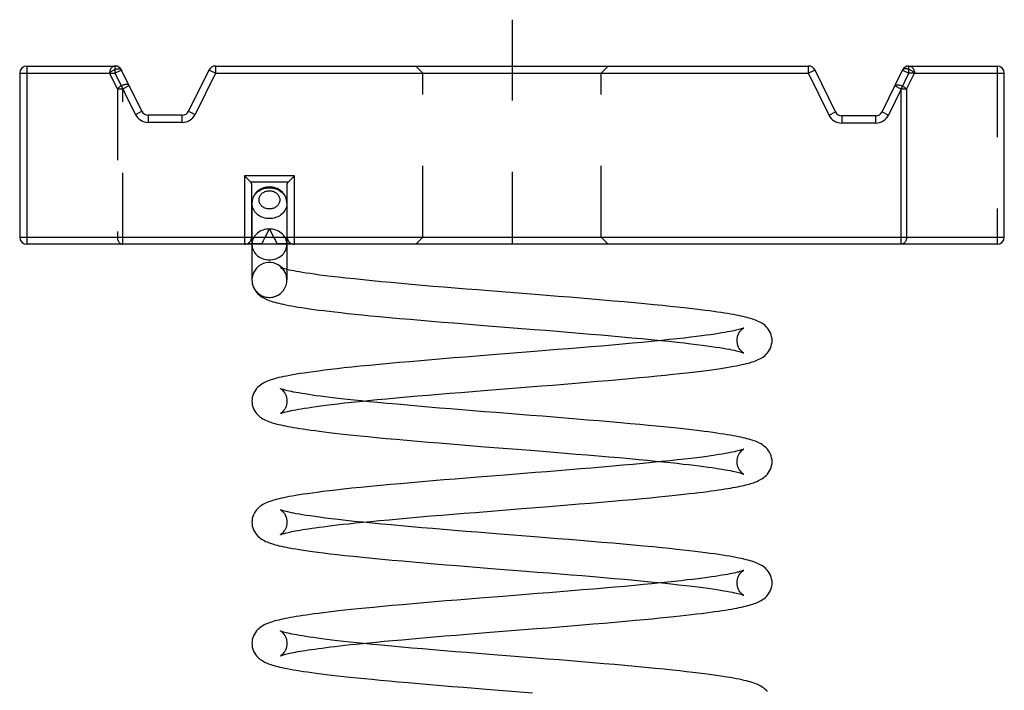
# Model space of a CAD drawing. Header units: inches. Extents: x 0 to 5.5, y 0 to 4.25.
# Tile 2 of 5: x 0.96 to 2.34, y 0.92 to 1.86. Entities that reach past the tile are written whole.
import ezdxf

# ---------------------------------------------------------------- set-up
doc = ezdxf.new("R2010")
doc.units = ezdxf.units.IN
doc.header["$LTSCALE"] = 0.3025
doc.header["$MEASUREMENT"] = 0
doc.linetypes.add('CENTER', pattern=[0.6, 0.375, -0.075, 0.075, -0.075])
doc.linetypes.add('HIDDEN', pattern=[0.2, 0.1, -0.1])
doc.layers.get('0').update_dxf_attribs({"linetype": 'CONTINUOUS'})
doc.layers.add('DEFAULT_2', color=8, linetype='HIDDEN')

msp = doc.modelspace()

# ---------------------------------------------------------------- linework, layer by layer
at = {"color": 2, "linetype": 'CENTER'}
msp.add_line((1.6544, 1.8646), (1.6544, 1.4846), dxfattribs=at)
at = {"color": 7, "linetype": 'CONTINUOUS'}
for p, q in [((0.9744, 1.7996), (0.9744, 1.5496)), ((0.9744, 1.7996), (1.0982, 1.7996)), ((1.0982, 1.7896), (1.0982, 1.7996)), ((1.1071, 1.794), (1.0982, 1.7896)), ((1.1356, 1.7362), (1.1071, 1.794)), ((1.2296, 1.794), (1.2011, 1.7362)), ((1.2386, 1.7896), (1.2296, 1.794)), ((1.2386, 1.7996), (1.2386, 1.7896)), ((1.2386, 1.7996), (2.0701, 1.7996)), ((2.0701, 1.7896), (2.0701, 1.7996)), ((2.2106, 1.7996), (2.3344, 1.7996)), ((0.9644, 1.7896), (0.9644, 1.5596)), ((0.9644, 1.7896), (1.0982, 1.7896)), ((1.1267, 1.7318), (1.0982, 1.7896)), ((1.2386, 1.7896), (1.2101, 1.7318)), ((1.2386, 1.7896), (2.0701, 1.7896)), ((2.0791, 1.794), (2.0701, 1.7896)), ((2.0987, 1.7309), (2.0701, 1.7896)), ((2.1076, 1.7353), (2.0791, 1.794)), ((2.1731, 1.7353), (2.2016, 1.794)), ((2.2074, 1.7672), (2.2185, 1.7896)), ((2.2185, 1.7896), (2.3444, 1.7896)), ((2.3444, 1.5596), (2.3444, 1.7896)), ((2.1998, 1.7672), (2.1821, 1.7309)), ((2.1998, 1.7672), (2.1908, 1.7716)), ((2.1998, 1.5496), (2.1998, 1.7672)), ((2.2074, 1.7672), (2.1998, 1.7672)), ((2.2074, 1.7672), (2.2074, 1.5596)), ((1.1267, 1.7318), (1.1356, 1.7362)), ((1.1446, 1.7306), (1.1446, 1.7206)), ((1.1922, 1.7306), (1.1446, 1.7306)), ((1.1922, 1.7206), (1.1922, 1.7306)), ((1.2011, 1.7362), (1.2101, 1.7318)), ((2.0987, 1.7309), (2.1076, 1.7353)), ((2.1166, 1.7296), (2.1166, 1.7196)), ((2.1641, 1.7296), (2.1166, 1.7296)), ((2.1641, 1.7196), (2.1641, 1.7296)), ((2.1731, 1.7353), (2.1821, 1.7309)), ((1.1922, 1.7206), (1.1446, 1.7206)), ((2.1641, 1.7196), (2.1166, 1.7196)), ((0.9644, 1.5596), (2.3444, 1.5596)), ((2.3344, 1.5496), (0.9744, 1.5496)), ((1.2899, 1.5496), (1.2899, 1.4996)), ((1.2899, 1.5496), (1.2899, 1.5494)), ((1.3389, 1.5496), (1.3389, 1.5143)), ((1.3389, 1.5494), (1.3389, 1.5496)), ((1.6859, 1.3992), (1.6211, 1.394)), ((1.6148, 1.3445), (1.6955, 1.3509)), ((1.6194, 1.1749), (1.6681, 1.1788)), ((1.6681, 1.1788), (1.7005, 1.1814)), ((1.6238, 1.0053), (1.6887, 1.0105))]:
    msp.add_line(p, q, dxfattribs=at)
at = {"color": 8, "linetype": 'HIDDEN'}
for p, q in [((1.5294, 1.5596), (1.5294, 1.7896)), ((1.7794, 1.5596), (1.7794, 1.7896))]:
    msp.add_line(p, q, dxfattribs=at)
at = {"color": 7, "linetype": 'CONTINUOUS'}
for points in [[(2.2185, 1.7896), (2.2179, 1.7903), (2.2172, 1.7909), (2.2165, 1.7916), (2.2157, 1.7922), (2.2149, 1.7928), (2.214, 1.7933), (2.213, 1.7938), (2.2121, 1.7943), (2.2111, 1.7947), (2.2101, 1.795), (2.2091, 1.7953), (2.2082, 1.7955), (2.2072, 1.7957), (2.2063, 1.7958), (2.2055, 1.7958), (2.2047, 1.7957), (2.204, 1.7956), (2.2033, 1.7954), (2.2028, 1.7951), (2.2023, 1.7948), (2.2019, 1.7944), (2.2016, 1.794)], [(2.2106, 1.7996), (2.2115, 1.7996), (2.2123, 1.7994), (2.2131, 1.7991), (2.2138, 1.7988), (2.2146, 1.7983), (2.2152, 1.7977), (2.2159, 1.7971), (2.2165, 1.7963), (2.217, 1.7955), (2.2174, 1.7946), (2.2178, 1.7937), (2.2181, 1.7927), (2.2183, 1.7917), (2.2184, 1.7907), (2.2185, 1.7896)], [(2.1908, 1.7716), (2.1911, 1.772), (2.1914, 1.7724), (2.1919, 1.7727), (2.1925, 1.773), (2.1932, 1.7731), (2.1939, 1.7732), (2.1948, 1.7732), (2.1956, 1.7732), (2.1966, 1.7731), (2.1976, 1.7729), (2.1986, 1.7726), (2.1996, 1.7723), (2.2006, 1.7719), (2.2016, 1.7714), (2.2026, 1.7709), (2.2035, 1.7704), (2.2045, 1.7698), (2.2053, 1.7692), (2.2061, 1.7686), (2.2068, 1.7679), (2.2074, 1.7672)], [(2.2074, 1.5596), (2.2074, 1.5586), (2.2072, 1.5575), (2.207, 1.5565), (2.2067, 1.5556), (2.2064, 1.5546), (2.2059, 1.5537), (2.2054, 1.5529), (2.2049, 1.5522), (2.2043, 1.5515), (2.2036, 1.551), (2.2029, 1.5505), (2.2021, 1.5501), (2.2014, 1.5498), (2.2006, 1.5497), (2.1998, 1.5496)], [(1.6222, 1.4842), (1.6061, 1.4855), (1.5902, 1.4868), (1.5744, 1.4881), (1.5589, 1.4893), (1.5435, 1.4906), (1.5284, 1.4919), (1.5136, 1.4932), (1.4992, 1.4945), (1.4851, 1.4958), (1.4715, 1.497), (1.4583, 1.4983), (1.4456, 1.4996), (1.4332, 1.5009), (1.4215, 1.5021), (1.4108, 1.5033), (1.4012, 1.5045), (1.3925, 1.5055), (1.3848, 1.5065), (1.3778, 1.5075), (1.3716, 1.5084), (1.3659, 1.5092), (1.3609, 1.5101), (1.3563, 1.5108), (1.3522, 1.5116), (1.3485, 1.5123), (1.3452, 1.5129), (1.3423, 1.5135), (1.3397, 1.5141), (1.3375, 1.5147), (1.3355, 1.5152), (1.3339, 1.5157), (1.3325, 1.5161), (1.3314, 1.5165), (1.3306, 1.5168), (1.3301, 1.517), (1.3298, 1.5171), (1.3297, 1.5171)], [(1.2899, 1.4996), (1.29, 1.4971), (1.2904, 1.4943), (1.2911, 1.4916), (1.2921, 1.489), (1.2933, 1.4865), (1.2947, 1.4843), (1.2963, 1.4822), (1.298, 1.4803), (1.2998, 1.4787), (1.3016, 1.4772), (1.3033, 1.476), (1.3052, 1.4749), (1.307, 1.4738), (1.3089, 1.4729), (1.3108, 1.4721), (1.3128, 1.4713), (1.3149, 1.4705), (1.3171, 1.4697), (1.3194, 1.469), (1.3219, 1.4683), (1.3246, 1.4675), (1.3275, 1.4668), (1.3307, 1.4661), (1.334, 1.4654), (1.3376, 1.4646), (1.3414, 1.4639), (1.3456, 1.4631), (1.35, 1.4623), (1.3547, 1.4616), (1.3598, 1.4608), (1.3651, 1.46), (1.3708, 1.4591), (1.3769, 1.4583), (1.3835, 1.4574), (1.3905, 1.4566), (1.398, 1.4556), (1.4061, 1.4547), (1.4148, 1.4537), (1.424, 1.4527), (1.4339, 1.4517), (1.4445, 1.4506), (1.456, 1.4494), (1.4685, 1.4482), (1.4823, 1.447), (1.4967, 1.4457), (1.5115, 1.4444), (1.5264, 1.4431), (1.5416, 1.4418), (1.5571, 1.4405), (1.5729, 1.4392), (1.5888, 1.4379), (1.6048, 1.4366), (1.6209, 1.4353)], [(2.0189, 1.4146), (2.0188, 1.4172), (2.0183, 1.42), (2.0176, 1.4227), (2.0167, 1.4253), (2.0154, 1.4278), (2.014, 1.4301), (2.0124, 1.4321), (2.0107, 1.434), (2.009, 1.4356), (2.0072, 1.4371), (2.0053, 1.4384), (2.0035, 1.4395), (2.0016, 1.4405), (1.9996, 1.4415), (1.9976, 1.4424), (1.9956, 1.4432), (1.9935, 1.4439), (1.9913, 1.4447), (1.989, 1.4454), (1.9865, 1.4461), (1.9839, 1.4468), (1.9812, 1.4475), (1.9783, 1.4481), (1.9752, 1.4488), (1.9719, 1.4495), (1.9684, 1.4502), (1.9647, 1.4509), (1.9608, 1.4516), (1.9566, 1.4523), (1.9521, 1.453), (1.9474, 1.4538), (1.9423, 1.4545), (1.9369, 1.4553), (1.9311, 1.4561), (1.925, 1.4569), (1.9184, 1.4577), (1.9112, 1.4586), (1.9035, 1.4595), (1.8951, 1.4604), (1.886, 1.4614), (1.8761, 1.4625), (1.8652, 1.4636), (1.8533, 1.4648), (1.8401, 1.466), (1.826, 1.4673), (1.8114, 1.4687), (1.7966, 1.47), (1.7816, 1.4713), (1.7663, 1.4726), (1.7508, 1.4739), (1.7351, 1.4752), (1.7192, 1.4765), (1.7031, 1.4777), (1.687, 1.479), (1.6222, 1.4842)], [(1.6209, 1.4353), (1.6855, 1.4302), (1.7016, 1.4289), (1.7175, 1.4276), (1.7333, 1.4263), (1.7488, 1.425), (1.7642, 1.4237), (1.7793, 1.4225), (1.794, 1.4212), (1.8085, 1.4199), (1.8225, 1.4186), (1.8361, 1.4174), (1.8494, 1.4161), (1.8623, 1.4148), (1.8745, 1.4135), (1.8857, 1.4123), (1.8958, 1.4112), (1.9049, 1.4101), (1.9132, 1.4091), (1.9208, 1.4082), (1.9278, 1.4072), (1.9342, 1.4063), (1.9401, 1.4054), (1.9455, 1.4046), (1.9505, 1.4038), (1.955, 1.403), (1.959, 1.4023), (1.9626, 1.4015), (1.9658, 1.4009), (1.9686, 1.4002), (1.971, 1.3997), (1.973, 1.3991), (1.9748, 1.3986), (1.9762, 1.3982), (1.9773, 1.3978), (1.9781, 1.3975), (1.9787, 1.3973), (1.979, 1.3972), (1.979, 1.3972)], [(1.8637, 1.4146), (1.8501, 1.4133), (1.8368, 1.412), (1.8231, 1.4107), (1.8091, 1.4095), (1.7946, 1.4082), (1.7798, 1.4069), (1.7647, 1.4056), (1.7494, 1.4043), (1.7338, 1.403), (1.718, 1.4018), (1.702, 1.4005), (1.6859, 1.3992)], [(1.6955, 1.3509), (1.7116, 1.3522), (1.7275, 1.3535), (1.7432, 1.3548), (1.7588, 1.3561), (1.7742, 1.3574), (1.7896, 1.3587), (1.8046, 1.36), (1.8191, 1.3613), (1.833, 1.3626), (1.8459, 1.3638), (1.8579, 1.365), (1.8691, 1.3661), (1.8796, 1.3672), (1.8895, 1.3682), (1.8988, 1.3693), (1.9075, 1.3703), (1.9157, 1.3713), (1.9234, 1.3722), (1.9306, 1.3732), (1.9373, 1.3741), (1.9436, 1.375), (1.9495, 1.3759), (1.9549, 1.3767), (1.96, 1.3776), (1.9646, 1.3784), (1.9689, 1.3792), (1.9729, 1.38), (1.9766, 1.3808), (1.9799, 1.3815), (1.983, 1.3823), (1.9859, 1.383), (1.9885, 1.3838), (1.991, 1.3845), (1.9933, 1.3853), (1.9955, 1.3861), (1.9976, 1.3869), (1.9996, 1.3878), (2.0016, 1.3888), (2.0035, 1.3898), (2.0054, 1.391), (2.0072, 1.3923), (2.009, 1.3937), (2.0108, 1.3953), (2.0124, 1.3972), (2.014, 1.3993), (2.0155, 1.4016), (2.0167, 1.404), (2.0176, 1.4066), (2.0183, 1.4093), (2.0188, 1.4121), (2.0189, 1.4146)], [(1.6211, 1.394), (1.605, 1.3927), (1.5889, 1.3914), (1.573, 1.3901), (1.5573, 1.3888), (1.5418, 1.3875), (1.5265, 1.3862), (1.5114, 1.3849), (1.4967, 1.3836), (1.4824, 1.3823), (1.4683, 1.381), (1.4546, 1.3797), (1.4417, 1.3784), (1.4299, 1.3772), (1.4191, 1.3761), (1.4092, 1.375), (1.4, 1.3739), (1.3914, 1.3729), (1.3834, 1.3718), (1.3761, 1.3709), (1.3693, 1.3699), (1.3631, 1.369), (1.3574, 1.3682), (1.3521, 1.3673), (1.3472, 1.3665), (1.3426, 1.3656), (1.3384, 1.3648), (1.3345, 1.364), (1.3308, 1.3632), (1.3275, 1.3625), (1.3243, 1.3617), (1.3214, 1.3609), (1.3187, 1.3601), (1.3162, 1.3593), (1.3139, 1.3584), (1.3116, 1.3576), (1.3095, 1.3567), (1.3075, 1.3557), (1.3055, 1.3546), (1.3036, 1.3534), (1.3017, 1.3521), (1.2998, 1.3507), (1.2981, 1.349), (1.2964, 1.3472), (1.2948, 1.3451), (1.2933, 1.3428), (1.2921, 1.3403), (1.2911, 1.3377), (1.2904, 1.335), (1.29, 1.3322), (1.2899, 1.3297)], [(1.632, 1.3135), (1.6158, 1.3148), (1.5998, 1.316), (1.5839, 1.3173), (1.5681, 1.3186), (1.5526, 1.3199), (1.5374, 1.3212), (1.5224, 1.3225), (1.5078, 1.3238), (1.4933, 1.3251), (1.4793, 1.3263), (1.4661, 1.3276), (1.4541, 1.3288), (1.4432, 1.3299), (1.4331, 1.3309), (1.4238, 1.3319), (1.4151, 1.3329), (1.4071, 1.3338), (1.3995, 1.3347), (1.3925, 1.3356), (1.386, 1.3364), (1.3799, 1.3372), (1.3743, 1.338), (1.369, 1.3388), (1.3642, 1.3396), (1.3597, 1.3403), (1.3556, 1.341), (1.3518, 1.3417), (1.3483, 1.3423), (1.3452, 1.343), (1.3423, 1.3436), (1.3398, 1.3442), (1.3375, 1.3447), (1.3356, 1.3452), (1.3339, 1.3457), (1.3326, 1.3461), (1.3315, 1.3465), (1.3306, 1.3468), (1.3301, 1.347), (1.3298, 1.3471), (1.3297, 1.3472)], [(1.4451, 1.3297), (1.4527, 1.3304), (1.4653, 1.3317), (1.4787, 1.3329), (1.4927, 1.3342), (1.5071, 1.3355), (1.5218, 1.3368), (1.5367, 1.3381), (1.5519, 1.3394), (1.5673, 1.3406), (1.5829, 1.3419), (1.5988, 1.3432), (1.6148, 1.3445)], [(1.2899, 1.3297), (1.29, 1.3271), (1.2904, 1.3243), (1.2911, 1.3216), (1.2921, 1.319), (1.2933, 1.3166), (1.2948, 1.3143), (1.2963, 1.3122), (1.298, 1.3103), (1.2998, 1.3087), (1.3016, 1.3073), (1.3034, 1.306), (1.3053, 1.3048), (1.3072, 1.3038), (1.3091, 1.3028), (1.3111, 1.302), (1.3131, 1.3012), (1.3152, 1.3004), (1.3175, 1.2997), (1.3198, 1.2989), (1.3222, 1.2982), (1.3248, 1.2975), (1.3276, 1.2969), (1.3305, 1.2962), (1.3336, 1.2955), (1.3368, 1.2948), (1.3404, 1.2941), (1.3441, 1.2934), (1.3481, 1.2927), (1.3524, 1.292), (1.3569, 1.2913), (1.3618, 1.2905), (1.3669, 1.2897), (1.3724, 1.289), (1.3783, 1.2882), (1.3845, 1.2874), (1.3911, 1.2865), (1.3981, 1.2857), (1.4056, 1.2848), (1.4137, 1.2839), (1.4223, 1.2829), (1.4316, 1.282), (1.4416, 1.2809), (1.4524, 1.2798), (1.4644, 1.2787), (1.4778, 1.2774), (1.4921, 1.2761), (1.5069, 1.2748), (1.5218, 1.2735), (1.537, 1.2722), (1.5524, 1.2709), (1.5681, 1.2696), (1.584, 1.2683), (1.6, 1.267), (1.6161, 1.2657), (1.6809, 1.2606)], [(2.0189, 1.2447), (2.0188, 1.2473), (2.0183, 1.2501), (2.0176, 1.2528), (2.0167, 1.2554), (2.0154, 1.2578), (2.014, 1.2601), (2.0124, 1.2622), (2.0107, 1.2641), (2.0089, 1.2657), (2.0071, 1.2671), (2.0053, 1.2684), (2.0034, 1.2696), (2.0015, 1.2706), (1.9996, 1.2716), (1.9976, 1.2724), (1.9956, 1.2732), (1.9934, 1.274), (1.9912, 1.2747), (1.9889, 1.2755), (1.9864, 1.2762), (1.9838, 1.2768), (1.9811, 1.2775), (1.9782, 1.2782), (1.975, 1.2789), (1.9717, 1.2796), (1.9682, 1.2803), (1.9644, 1.281), (1.9604, 1.2817), (1.9561, 1.2824), (1.9516, 1.2832), (1.9467, 1.2839), (1.9415, 1.2847), (1.936, 1.2855), (1.93, 1.2863), (1.9238, 1.2871), (1.9171, 1.2879), (1.9099, 1.2888), (1.9023, 1.2897), (1.8943, 1.2906), (1.8857, 1.2915), (1.8766, 1.2925), (1.8669, 1.2935), (1.8566, 1.2945), (1.8455, 1.2956), (1.8336, 1.2967), (1.8206, 1.2979), (1.8065, 1.2992), (1.7915, 1.3005), (1.776, 1.3018), (1.7604, 1.3031), (1.7447, 1.3044), (1.7289, 1.3057), (1.713, 1.307), (1.6969, 1.3083), (1.6807, 1.3096), (1.632, 1.3135)], [(1.6809, 1.2606), (1.697, 1.2593), (1.713, 1.258), (1.7288, 1.2567), (1.7444, 1.2554), (1.7598, 1.2541), (1.7752, 1.2528), (1.7903, 1.2515), (1.8049, 1.2503), (1.8189, 1.249), (1.832, 1.2478), (1.8443, 1.2466), (1.8557, 1.2455), (1.8664, 1.2444), (1.8764, 1.2434), (1.8857, 1.2424), (1.8943, 1.2414), (1.9023, 1.2405), (1.9098, 1.2396), (1.9167, 1.2387), (1.9232, 1.2379), (1.9292, 1.2371), (1.9347, 1.2363), (1.9399, 1.2355), (1.9447, 1.2348), (1.9491, 1.2341), (1.9532, 1.2334), (1.9569, 1.2327), (1.9602, 1.2321), (1.9632, 1.2315), (1.966, 1.2309), (1.9684, 1.2303), (1.9705, 1.2298), (1.9724, 1.2293), (1.974, 1.2289), (1.9754, 1.2285), (1.9766, 1.2281), (1.9775, 1.2278), (1.9783, 1.2275), (1.9788, 1.2273), (1.979, 1.2272), (1.979, 1.2272)], [(1.8637, 1.2447), (1.851, 1.2434), (1.8377, 1.2421), (1.8239, 1.2409), (1.8099, 1.2396), (1.7956, 1.2383), (1.7808, 1.237), (1.7658, 1.2357), (1.7505, 1.2345), (1.7349, 1.2332), (1.7192, 1.2319), (1.7033, 1.2306), (1.6872, 1.2293)], [(1.7005, 1.1814), (1.7167, 1.1827), (1.7326, 1.184), (1.7485, 1.1853), (1.7641, 1.1866), (1.7794, 1.1879), (1.7946, 1.1892), (1.8096, 1.1905), (1.8239, 1.1918), (1.8369, 1.193), (1.8487, 1.1941), (1.8596, 1.1952), (1.8696, 1.1962), (1.8789, 1.1972), (1.8875, 1.1981), (1.8955, 1.1989), (1.9028, 1.1998), (1.9098, 1.2006), (1.9163, 1.2014), (1.9224, 1.2021), (1.9282, 1.2029), (1.9337, 1.2036), (1.9388, 1.2043), (1.9437, 1.205), (1.9482, 1.2057), (1.9526, 1.2064), (1.9567, 1.2071), (1.9605, 1.2077), (1.9641, 1.2083), (1.9675, 1.209), (1.9708, 1.2096), (1.9738, 1.2102), (1.9766, 1.2108), (1.9793, 1.2114), (1.9819, 1.212), (1.9843, 1.2127), (1.9866, 1.2133), (1.9888, 1.2139), (1.9908, 1.2145), (1.9928, 1.2152), (1.9947, 1.2158), (1.9966, 1.2166), (1.9984, 1.2173), (2.0001, 1.2181), (2.0019, 1.219), (2.0036, 1.2199), (2.0054, 1.221), (2.0072, 1.2223), (2.0089, 1.2237), (2.0107, 1.2253), (2.0124, 1.2272), (2.014, 1.2293), (2.0154, 1.2316), (2.0167, 1.234), (2.0176, 1.2366), (2.0183, 1.2393), (2.0188, 1.2421), (2.0189, 1.2447)], [(1.6872, 1.2293), (1.6387, 1.2255), (1.6065, 1.2229)], [(1.6065, 1.2229), (1.5904, 1.2216), (1.5746, 1.2203), (1.5588, 1.219), (1.5433, 1.2177), (1.528, 1.2164), (1.513, 1.2151), (1.4983, 1.2138), (1.4839, 1.2125), (1.4699, 1.2112), (1.4561, 1.2099), (1.4427, 1.2086), (1.4301, 1.2073), (1.4183, 1.206), (1.4077, 1.2048), (1.3981, 1.2037), (1.3893, 1.2026), (1.3814, 1.2016), (1.3742, 1.2007), (1.3677, 1.1997), (1.3617, 1.1989), (1.3562, 1.198), (1.3512, 1.1972), (1.3465, 1.1964), (1.3422, 1.1956), (1.3383, 1.1949), (1.3346, 1.1941), (1.3313, 1.1934), (1.3281, 1.1927), (1.3252, 1.1919), (1.3225, 1.1912), (1.32, 1.1905), (1.3176, 1.1898), (1.3153, 1.189), (1.3132, 1.1882), (1.3111, 1.1874), (1.3091, 1.1865), (1.3072, 1.1856), (1.3053, 1.1845), (1.3034, 1.1834), (1.3016, 1.1821), (1.2998, 1.1807), (1.298, 1.179), (1.2963, 1.1772), (1.2947, 1.1751), (1.2933, 1.1728), (1.2921, 1.1703), (1.2911, 1.1678), (1.2904, 1.1651), (1.29, 1.1623), (1.2899, 1.1597)], [(1.6377, 1.1431), (1.6216, 1.1443), (1.6056, 1.1456), (1.5897, 1.1469), (1.574, 1.1482), (1.5584, 1.1495), (1.5431, 1.1508), (1.5281, 1.152), (1.5134, 1.1533), (1.499, 1.1546), (1.485, 1.1559), (1.4714, 1.1571), (1.4583, 1.1584), (1.4456, 1.1597), (1.4333, 1.1609), (1.4216, 1.1622), (1.4109, 1.1634), (1.4012, 1.1645), (1.3926, 1.1656), (1.3848, 1.1666), (1.3779, 1.1676), (1.3716, 1.1685), (1.3659, 1.1693), (1.3608, 1.1701), (1.3562, 1.1709), (1.3521, 1.1717), (1.3485, 1.1724), (1.3452, 1.173), (1.3422, 1.1737), (1.3396, 1.1742), (1.3374, 1.1748), (1.3355, 1.1753), (1.3338, 1.1758), (1.3325, 1.1762), (1.3314, 1.1766), (1.3306, 1.1769), (1.33, 1.1771), (1.3297, 1.1772), (1.3297, 1.1772)], [(1.4451, 1.1597), (1.4564, 1.1609), (1.4687, 1.162), (1.4821, 1.1633), (1.4963, 1.1646), (1.5108, 1.1659), (1.5255, 1.1672), (1.5405, 1.1685), (1.5559, 1.1697), (1.5715, 1.171), (1.5873, 1.1723), (1.6033, 1.1736), (1.6194, 1.1749)], [(1.2899, 1.1597), (1.29, 1.1572), (1.2904, 1.1544), (1.2911, 1.1517), (1.2921, 1.1491), (1.2933, 1.1467), (1.2947, 1.1444), (1.2963, 1.1423), (1.298, 1.1404), (1.2998, 1.1388), (1.3016, 1.1373), (1.3034, 1.1361), (1.3052, 1.1349), (1.3071, 1.1339), (1.3091, 1.1329), (1.3111, 1.132), (1.3131, 1.1312), (1.3153, 1.1304), (1.3175, 1.1297), (1.3199, 1.1289), (1.3225, 1.1282), (1.3252, 1.1275), (1.3281, 1.1268), (1.3313, 1.126), (1.3347, 1.1253), (1.3384, 1.1246), (1.3423, 1.1238), (1.3467, 1.123), (1.3514, 1.1222), (1.3565, 1.1214), (1.3621, 1.1205), (1.3682, 1.1196), (1.3749, 1.1187), (1.3823, 1.1177), (1.3904, 1.1167), (1.3994, 1.1156), (1.4093, 1.1144), (1.4202, 1.1132), (1.4322, 1.1119), (1.4451, 1.1106), (1.4585, 1.1093), (1.4723, 1.108), (1.4864, 1.1067), (1.5008, 1.1054), (1.5156, 1.1041), (1.5306, 1.1028), (1.5459, 1.1015), (1.5615, 1.1002), (1.5772, 1.0989), (1.5931, 1.0976), (1.6091, 1.0963), (1.6252, 1.095), (1.6737, 1.0912)], [(2.0189, 1.0747), (2.0188, 1.0773), (2.0183, 1.0801), (2.0176, 1.0828), (2.0167, 1.0854), (2.0155, 1.0878), (2.014, 1.0901), (2.0125, 1.0922), (2.0108, 1.094), (2.009, 1.0957), (2.0072, 1.0971), (2.0053, 1.0984), (2.0035, 1.0996), (2.0015, 1.1006), (1.9995, 1.1016), (1.9975, 1.1025), (1.9954, 1.1033), (1.9931, 1.1041), (1.9907, 1.1049), (1.9882, 1.1057), (1.9854, 1.1065), (1.9825, 1.1072), (1.9793, 1.108), (1.9759, 1.1088), (1.9722, 1.1095), (1.9683, 1.1103), (1.964, 1.1111), (1.9595, 1.1119), (1.9547, 1.1127), (1.9496, 1.1135), (1.9441, 1.1143), (1.9384, 1.1152), (1.9322, 1.116), (1.9256, 1.1169), (1.9186, 1.1178), (1.9111, 1.1187), (1.903, 1.1196), (1.8944, 1.1206), (1.8851, 1.1216), (1.8751, 1.1227), (1.8642, 1.1238), (1.8521, 1.125), (1.8387, 1.1263), (1.8246, 1.1276), (1.8102, 1.1289), (1.7955, 1.1302), (1.7805, 1.1315), (1.7653, 1.1328), (1.7498, 1.134), (1.7341, 1.1353), (1.7182, 1.1366), (1.7022, 1.1379), (1.6861, 1.1392), (1.6377, 1.1431)], [(1.6737, 1.0912), (1.6898, 1.0899), (1.7058, 1.0886), (1.7217, 1.0873), (1.7374, 1.0861), (1.7529, 1.0848), (1.7682, 1.0835), (1.7831, 1.0822), (1.7978, 1.0809), (1.8122, 1.0797), (1.8261, 1.0784), (1.8396, 1.0771), (1.8527, 1.0758), (1.8655, 1.0746), (1.8775, 1.0733), (1.8883, 1.0721), (1.898, 1.071), (1.9069, 1.07), (1.915, 1.069), (1.9224, 1.068), (1.9292, 1.0671), (1.9355, 1.0662), (1.9413, 1.0654), (1.9466, 1.0645), (1.9514, 1.0637), (1.9557, 1.063), (1.9597, 1.0622), (1.9632, 1.0615), (1.9663, 1.0609), (1.969, 1.0602), (1.9713, 1.0597), (1.9733, 1.0591), (1.975, 1.0587), (1.9763, 1.0582), (1.9774, 1.0579), (1.9782, 1.0576), (1.9788, 1.0574), (1.979, 1.0573), (1.979, 1.0572)], [(1.8261, 1.0711), (1.8124, 1.0698), (1.7981, 1.0686), (1.7834, 1.0673), (1.7684, 1.066), (1.7532, 1.0647), (1.7377, 1.0635), (1.722, 1.0622), (1.7061, 1.0609), (1.6901, 1.0596)], [(1.8637, 1.0747), (1.8619, 1.0745), (1.8506, 1.0734), (1.8387, 1.0723), (1.8261, 1.0711)], [(1.8273, 1.0222), (1.8394, 1.0233), (1.851, 1.0244), (1.8617, 1.0254), (1.8717, 1.0265), (1.8811, 1.0274), (1.8899, 1.0284), (1.8981, 1.0293), (1.9059, 1.0302), (1.9132, 1.0311), (1.9201, 1.0319), (1.9266, 1.0327), (1.9327, 1.0335), (1.9384, 1.0343), (1.9437, 1.0351), (1.9488, 1.0358), (1.9535, 1.0366), (1.9579, 1.0373), (1.962, 1.038), (1.9659, 1.0387), (1.9695, 1.0394), (1.9729, 1.0401), (1.9761, 1.0408), (1.9791, 1.0414), (1.9819, 1.0421), (1.9846, 1.0428), (1.9871, 1.0435), (1.9895, 1.0442), (1.9918, 1.0449), (1.994, 1.0456), (1.996, 1.0464), (1.998, 1.0472), (1.9999, 1.0481), (2.0019, 1.049), (2.0037, 1.05), (2.0056, 1.0512), (2.0074, 1.0525), (2.0092, 1.0539), (2.0109, 1.0556), (2.0126, 1.0574), (2.0141, 1.0595), (2.0155, 1.0618), (2.0167, 1.0642), (2.0177, 1.0668), (2.0184, 1.0695), (2.0188, 1.0722), (2.0189, 1.0747)], [(1.6095, 1.0532), (1.5934, 1.0519), (1.5775, 1.0506), (1.5618, 1.0493), (1.5463, 1.048), (1.531, 1.0467), (1.516, 1.0454), (1.5011, 1.0441), (1.4865, 1.0428), (1.4727, 1.0415), (1.4602, 1.0403), (1.4489, 1.0392), (1.4386, 1.0382), (1.429, 1.0372), (1.4201, 1.0363), (1.4117, 1.0353), (1.404, 1.0344), (1.3967, 1.0336), (1.3898, 1.0327), (1.3834, 1.0319), (1.3773, 1.0311), (1.3716, 1.0303), (1.3662, 1.0296), (1.3611, 1.0288), (1.3564, 1.0281), (1.3519, 1.0274), (1.3477, 1.0267), (1.3438, 1.0259), (1.3401, 1.0253), (1.3366, 1.0246), (1.3334, 1.0239), (1.3303, 1.0232), (1.3274, 1.0225), (1.3247, 1.0218), (1.3221, 1.0212), (1.3197, 1.0205), (1.3174, 1.0197), (1.3152, 1.019), (1.3131, 1.0182), (1.311, 1.0174), (1.3091, 1.0166), (1.3071, 1.0156), (1.3053, 1.0146), (1.3034, 1.0134), (1.3016, 1.0121), (1.2998, 1.0107), (1.298, 1.0091), (1.2963, 1.0072), (1.2947, 1.0051), (1.2933, 1.0028), (1.2921, 1.0004), (1.2911, 0.9978), (1.2904, 0.9951), (1.29, 0.9923), (1.2899, 0.9898)], [(1.6901, 1.0596), (1.6579, 1.057), (1.6417, 1.0557), (1.6095, 1.0532)], [(1.6887, 1.0105), (1.7048, 1.0118), (1.7209, 1.0131), (1.7368, 1.0144), (1.7526, 1.0157), (1.7681, 1.017), (1.7834, 1.0183), (1.7984, 1.0196), (1.8131, 1.0209), (1.8273, 1.0222)], [(1.623, 0.9743), (1.6069, 0.9756), (1.5909, 0.9769), (1.575, 0.9781), (1.5594, 0.9794), (1.544, 0.9807), (1.5288, 0.982), (1.5141, 0.9833), (1.4996, 0.9846), (1.4853, 0.9859), (1.4715, 0.9872), (1.4589, 0.9884), (1.4474, 0.9895), (1.4368, 0.9906), (1.4271, 0.9916), (1.4181, 0.9926), (1.4097, 0.9936), (1.4019, 0.9945), (1.3947, 0.9954), (1.3879, 0.9963), (1.3817, 0.9971), (1.3758, 0.9979), (1.3704, 0.9987), (1.3654, 0.9995), (1.3608, 1.0002), (1.3565, 1.0009), (1.3526, 1.0016), (1.349, 1.0023), (1.3458, 1.0029), (1.3428, 1.0036), (1.3402, 1.0042), (1.3379, 1.0047), (1.3359, 1.0052), (1.3341, 1.0057), (1.3327, 1.0062), (1.3316, 1.0065), (1.3307, 1.0069), (1.3301, 1.0071), (1.3298, 1.0072), (1.3297, 1.0072)], [(1.4451, 0.9898), (1.4543, 0.9907), (1.4644, 0.9917), (1.4754, 0.9927), (1.4874, 0.9938), (1.5004, 0.995), (1.5145, 0.9963), (1.5294, 0.9976), (1.5448, 0.9989), (1.5603, 1.0002), (1.5759, 1.0014), (1.5917, 1.0027), (1.6076, 1.004), (1.6238, 1.0053)], [(1.2899, 0.9898), (1.29, 0.9872), (1.2904, 0.9844), (1.2911, 0.9817), (1.2921, 0.9791), (1.2933, 0.9767), (1.2947, 0.9744), (1.2963, 0.9723), (1.298, 0.9704), (1.2998, 0.9688), (1.3015, 0.9674), (1.3033, 0.9662), (1.3051, 0.9651), (1.3068, 0.9641), (1.3086, 0.9632), (1.3104, 0.9624), (1.3123, 0.9616), (1.3143, 0.9608), (1.3164, 0.9601), (1.3186, 0.9594), (1.321, 0.9587), (1.3236, 0.958), (1.3263, 0.9573), (1.3292, 0.9566), (1.3324, 0.9558), (1.3358, 0.9551), (1.3394, 0.9544), (1.3434, 0.9536), (1.3476, 0.9529), (1.3521, 0.9521), (1.357, 0.9513), (1.3622, 0.9505), (1.3678, 0.9497), (1.3737, 0.9489), (1.3801, 0.948), (1.3869, 0.9471), (1.3941, 0.9463), (1.4017, 0.9453), (1.4099, 0.9444), (1.4185, 0.9434), (1.4276, 0.9425), (1.4373, 0.9415), (1.4475, 0.9404), (1.4583, 0.9394), (1.4697, 0.9383), (1.482, 0.9371), (1.495, 0.9359), (1.509, 0.9347), (1.5238, 0.9334), (1.5392, 0.9321), (1.5549, 0.9308), (1.5706, 0.9295), (1.5865, 0.9282), (1.6024, 0.9269), (1.6186, 0.9256)], [(2.0124, 0.9223), (2.0107, 0.9242), (2.0089, 0.9258), (2.0071, 0.9273), (2.0052, 0.9285), (2.0033, 0.9297), (2.0014, 0.9307), (1.9995, 0.9317), (1.9974, 0.9326), (1.9953, 0.9334), (1.9931, 0.9342), (1.9908, 0.935), (1.9883, 0.9357), (1.9857, 0.9364), (1.9829, 0.9372), (1.9799, 0.9379), (1.9766, 0.9387), (1.973, 0.9394), (1.9691, 0.9402), (1.9649, 0.941), (1.9603, 0.9418), (1.9553, 0.9426), (1.9499, 0.9435), (1.9441, 0.9444), (1.9379, 0.9453), (1.9312, 0.9462), (1.924, 0.9471), (1.9163, 0.9481), (1.908, 0.9491), (1.8991, 0.9501), (1.8896, 0.9512), (1.8793, 0.9523), (1.8678, 0.9535), (1.8549, 0.9547), (1.8411, 0.9561), (1.8271, 0.9574), (1.8127, 0.9587), (1.798, 0.96), (1.7829, 0.9613), (1.7676, 0.9626), (1.752, 0.9639), (1.7362, 0.9652), (1.7203, 0.9665), (1.7042, 0.9678), (1.688, 0.9691), (1.623, 0.9743)], [(1.6186, 0.9256), (1.6833, 0.9205)]]:
    msp.add_lwpolyline(points, dxfattribs=at)
for centre, radius, start, end in [((0.9744, 1.7896), 0.01, 90, 180), ((1.0982, 1.7896), 0.01, 26.2319, 90), ((1.2386, 1.7896), 0.01, 90, 153.7681), ((2.0701, 1.7896), 0.01, 25.9065, 90), ((2.2106, 1.7896), 0.01, 90, 154.0935), ((2.3344, 1.7896), 0.01, 0, 90), ((1.1446, 1.7406), 0.02, 206.2319, 270), ((1.1446, 1.7406), 0.01, 206.2319, 270), ((1.1922, 1.7406), 0.01, 270, 333.7681), ((1.1922, 1.7406), 0.02, 270, 333.7681), ((2.1166, 1.7396), 0.02, 205.9065, 270), ((2.1166, 1.7396), 0.01, 205.9065, 270), ((2.1641, 1.7396), 0.01, 270, 334.0935), ((2.1641, 1.7396), 0.02, 270, 334.0935), ((0.9744, 1.5596), 0.01, 180, 270), ((2.3344, 1.5596), 0.01, 270, 360), ((1.3144, 1.4996), 0.0245, 42.2239, 180)]:
    msp.add_arc(centre, radius, start, end, dxfattribs=at)
at = {"layer": 'DEFAULT_2', "color": 8, "linetype": 'HIDDEN'}
for p, q in [((1.5294, 1.7896), (1.5194, 1.7996)), ((1.7794, 1.7896), (1.7894, 1.7996)), ((2.2106, 1.7896), (2.2106, 1.7996)), ((2.3344, 1.7996), (2.3344, 1.5496)), ((1.1014, 1.7676), (1.0903, 1.7896)), ((2.1998, 1.7672), (2.2106, 1.7896)), ((2.2016, 1.794), (2.2106, 1.7896)), ((2.2185, 1.7896), (2.2106, 1.7896)), ((1.1014, 1.7676), (1.1014, 1.5596)), ((1.1014, 1.7676), (1.109, 1.7676)), ((1.109, 1.7676), (1.118, 1.7721)), ((1.109, 1.5496), (1.109, 1.7676)), ((1.2794, 1.6456), (1.2794, 1.5496)), ((1.2882, 1.6368), (1.2794, 1.6456)), ((1.3494, 1.6456), (1.2794, 1.6456)), ((1.3405, 1.6368), (1.3494, 1.6456)), ((1.3494, 1.5496), (1.3494, 1.6456)), ((1.3405, 1.6368), (1.2882, 1.6368)), ((1.2894, 1.6343), (1.2894, 1.5596)), ((1.3394, 1.5596), (1.3394, 1.6343)), ((1.2899, 1.6072), (1.2899, 1.6082)), ((1.2899, 1.6072), (1.2899, 1.5496)), ((1.3389, 1.6072), (1.3389, 1.5496)), ((1.5294, 1.5596), (1.5194, 1.5496)), ((1.7794, 1.5596), (1.7894, 1.5496)), ((1.2841, 1.5508), (1.304, 1.5508)), ((1.3248, 1.5508), (1.3447, 1.5508)), ((1.3389, 1.5143), (1.3389, 1.4996)), ((1.4362, 0.9888), (1.4451, 0.9898))]:
    msp.add_line(p, q, dxfattribs=at)
for points in [[(1.0982, 1.7996), (1.0973, 1.7996), (1.0965, 1.7994), (1.0957, 1.7991), (1.095, 1.7988), (1.0943, 1.7983), (1.0936, 1.7977), (1.0929, 1.7971), (1.0923, 1.7963), (1.0918, 1.7955), (1.0914, 1.7946), (1.091, 1.7937), (1.0907, 1.7927), (1.0905, 1.7917), (1.0904, 1.7907), (1.0903, 1.7896)], [(1.0903, 1.7896), (1.0909, 1.7903), (1.0916, 1.7909), (1.0923, 1.7916), (1.0931, 1.7922), (1.0939, 1.7928), (1.0948, 1.7933), (1.0957, 1.7938), (1.0967, 1.7943), (1.0977, 1.7947), (1.0987, 1.7951), (1.0996, 1.7953), (1.1006, 1.7956), (1.1015, 1.7957), (1.1024, 1.7958), (1.1033, 1.7958), (1.1041, 1.7958), (1.1048, 1.7956), (1.1054, 1.7955), (1.106, 1.7952), (1.1065, 1.7949), (1.1069, 1.7945), (1.1071, 1.794)], [(1.118, 1.7721), (1.1177, 1.7725), (1.1173, 1.7729), (1.1168, 1.7732), (1.1162, 1.7734), (1.1156, 1.7736), (1.1148, 1.7737), (1.114, 1.7737), (1.1131, 1.7737), (1.1122, 1.7735), (1.1112, 1.7733), (1.1102, 1.7731), (1.1092, 1.7727), (1.1081, 1.7723), (1.1071, 1.7719), (1.1062, 1.7714), (1.1052, 1.7708), (1.1043, 1.7702), (1.1035, 1.7696), (1.1027, 1.769), (1.102, 1.7683), (1.1014, 1.7676)], [(1.2894, 1.6343), (1.2893, 1.6349), (1.2892, 1.6354), (1.289, 1.6359), (1.2886, 1.6363), (1.2882, 1.6368)], [(1.3144, 1.63), (1.3122, 1.6299), (1.3101, 1.6297), (1.3079, 1.6292), (1.3059, 1.6286), (1.3039, 1.6278), (1.302, 1.6269), (1.3002, 1.6258), (1.2985, 1.6246), (1.2969, 1.6232), (1.2955, 1.6218), (1.2942, 1.6202), (1.2931, 1.6185), (1.2921, 1.6167), (1.2913, 1.6149), (1.2907, 1.6131), (1.2902, 1.6111), (1.29, 1.6092), (1.2899, 1.6072)], [(1.2899, 1.6082), (1.2901, 1.6101), (1.2905, 1.612), (1.2911, 1.6139), (1.2919, 1.6157), (1.2928, 1.6175), (1.2939, 1.6192), (1.2952, 1.6207), (1.2967, 1.6222), (1.2983, 1.6235), (1.3, 1.6247), (1.3018, 1.6258), (1.3038, 1.6267), (1.3058, 1.6275), (1.3079, 1.6281), (1.31, 1.6285), (1.3122, 1.6288), (1.3144, 1.6289)], [(1.3389, 1.6072), (1.3388, 1.6093), (1.3385, 1.6113), (1.338, 1.6134), (1.3373, 1.6153), (1.3364, 1.6173), (1.3353, 1.6191), (1.3341, 1.6208), (1.3326, 1.6225), (1.331, 1.624), (1.3293, 1.6253), (1.3274, 1.6266), (1.3254, 1.6276), (1.3233, 1.6285), (1.3212, 1.6292), (1.3189, 1.6296), (1.3167, 1.6299), (1.3144, 1.63)], [(1.3144, 1.6289), (1.3166, 1.6288), (1.3188, 1.6285), (1.3209, 1.6281), (1.323, 1.6275), (1.325, 1.6267), (1.327, 1.6258), (1.3288, 1.6247), (1.3305, 1.6235), (1.3321, 1.6222), (1.3335, 1.6207), (1.3348, 1.6192), (1.336, 1.6175), (1.3369, 1.6157), (1.3377, 1.6139), (1.3383, 1.612), (1.3387, 1.6101), (1.3389, 1.6082), (1.3389, 1.6072)], [(1.3405, 1.6368), (1.3401, 1.6363), (1.3398, 1.6359), (1.3396, 1.6354), (1.3394, 1.6349), (1.3394, 1.6343)], [(1.3144, 1.5991), (1.3131, 1.5991), (1.3118, 1.5993), (1.3105, 1.5996), (1.3093, 1.5999), (1.3081, 1.6004), (1.3069, 1.6009), (1.3059, 1.6015), (1.3048, 1.6023), (1.3039, 1.603), (1.303, 1.6039), (1.3023, 1.6048), (1.3016, 1.6058), (1.3011, 1.6069), (1.3006, 1.6079), (1.3002, 1.6091), (1.3, 1.6102), (1.2999, 1.6113), (1.2999, 1.6125), (1.3, 1.6136), (1.3002, 1.6148), (1.3006, 1.6159), (1.3011, 1.6169), (1.3016, 1.618), (1.3023, 1.619), (1.303, 1.6199), (1.3039, 1.6208), (1.3048, 1.6216), (1.3059, 1.6223), (1.3069, 1.6229), (1.3081, 1.6234), (1.3093, 1.6239), (1.3105, 1.6243), (1.3118, 1.6245), (1.3131, 1.6247), (1.3144, 1.6247)], [(1.3144, 1.6247), (1.3157, 1.6247), (1.317, 1.6245), (1.3182, 1.6243), (1.3195, 1.6239), (1.3207, 1.6234), (1.3218, 1.6229), (1.3229, 1.6223), (1.3239, 1.6216), (1.3249, 1.6208), (1.3257, 1.6199), (1.3265, 1.619), (1.3272, 1.618), (1.3277, 1.6169), (1.3282, 1.6159), (1.3285, 1.6148), (1.3288, 1.6136), (1.3289, 1.6125), (1.3289, 1.6113), (1.3288, 1.6102), (1.3285, 1.6091), (1.3282, 1.6079), (1.3277, 1.6069), (1.3272, 1.6058), (1.3265, 1.6048), (1.3257, 1.6039), (1.3249, 1.603), (1.3239, 1.6023), (1.3229, 1.6015), (1.3218, 1.6009), (1.3207, 1.6004), (1.3195, 1.5999), (1.3182, 1.5996), (1.317, 1.5993), (1.3157, 1.5991), (1.3144, 1.5991)], [(1.3144, 1.5856), (1.3122, 1.5857), (1.31, 1.5859), (1.3079, 1.5864), (1.3058, 1.587), (1.3038, 1.5877), (1.3018, 1.5886), (1.3, 1.5897), (1.2983, 1.5909), (1.2967, 1.5923), (1.2952, 1.5937), (1.2939, 1.5953), (1.2928, 1.597), (1.2919, 1.5987), (1.2911, 1.6005), (1.2905, 1.6024), (1.2901, 1.6043), (1.2899, 1.6063), (1.2899, 1.6072)], [(1.3389, 1.6072), (1.3389, 1.6063), (1.3387, 1.6043), (1.3383, 1.6024), (1.3377, 1.6005), (1.3369, 1.5987), (1.336, 1.597), (1.3348, 1.5953), (1.3335, 1.5937), (1.3321, 1.5923), (1.3305, 1.5909), (1.3288, 1.5897), (1.327, 1.5886), (1.325, 1.5877), (1.323, 1.587), (1.3209, 1.5864), (1.3188, 1.5859), (1.3166, 1.5857), (1.3144, 1.5856)], [(1.1014, 1.5596), (1.1014, 1.5586), (1.1015, 1.5575), (1.1017, 1.5565), (1.102, 1.5556), (1.1024, 1.5546), (1.1028, 1.5537), (1.1033, 1.5529), (1.1039, 1.5522), (1.1045, 1.5515), (1.1052, 1.551), (1.1059, 1.5505), (1.1066, 1.5501), (1.1074, 1.5498), (1.1082, 1.5497), (1.109, 1.5496)], [(1.3144, 1.5711), (1.3121, 1.571), (1.3099, 1.5707), (1.3077, 1.5703), (1.3055, 1.5696), (1.3035, 1.5688), (1.3015, 1.5679), (1.2996, 1.5667), (1.2979, 1.5654), (1.2963, 1.564), (1.2948, 1.5625), (1.2936, 1.5608), (1.2925, 1.5591), (1.2915, 1.5573), (1.2908, 1.5554), (1.2903, 1.5534), (1.29, 1.5514), (1.2899, 1.5496)], [(1.304, 1.5508), (1.3059, 1.5548), (1.308, 1.5588), (1.3101, 1.563), (1.3123, 1.5671), (1.3144, 1.5711)], [(1.3389, 1.5496), (1.3388, 1.5514), (1.3385, 1.5534), (1.3379, 1.5554), (1.3372, 1.5573), (1.3363, 1.5591), (1.3352, 1.5608), (1.3339, 1.5625), (1.3325, 1.564), (1.3309, 1.5654), (1.3291, 1.5667), (1.3273, 1.5679), (1.3253, 1.5688), (1.3232, 1.5696), (1.3211, 1.5703), (1.3189, 1.5707), (1.3166, 1.571), (1.3144, 1.5711)], [(1.3144, 1.5711), (1.3165, 1.5671), (1.3186, 1.563), (1.3208, 1.5588), (1.3228, 1.5548), (1.3248, 1.5508)], [(1.2899, 1.5494), (1.29, 1.5474), (1.2903, 1.5455), (1.2908, 1.5435), (1.2915, 1.5416), (1.2925, 1.5398), (1.2936, 1.538), (1.2948, 1.5364), (1.2963, 1.5349), (1.2979, 1.5334), (1.2996, 1.5322), (1.3015, 1.531), (1.3035, 1.5301), (1.3055, 1.5293), (1.3077, 1.5286), (1.3099, 1.5282), (1.3121, 1.5279), (1.3144, 1.5278)], [(1.3054, 1.5496), (1.305, 1.5496), (1.3046, 1.5497), (1.3043, 1.5498), (1.3041, 1.5499), (1.304, 1.55), (1.3039, 1.5501), (1.3038, 1.5503), (1.3039, 1.5505), (1.304, 1.5508)], [(1.3144, 1.5278), (1.3166, 1.5279), (1.3189, 1.5282), (1.3211, 1.5286), (1.3232, 1.5293), (1.3253, 1.5301), (1.3273, 1.531), (1.3291, 1.5322), (1.3309, 1.5334), (1.3325, 1.5349), (1.3339, 1.5364), (1.3352, 1.538), (1.3363, 1.5398), (1.3372, 1.5416), (1.3379, 1.5435), (1.3385, 1.5455), (1.3388, 1.5474), (1.3389, 1.5494)], [(1.3248, 1.5508), (1.3249, 1.5505), (1.3249, 1.5503), (1.3249, 1.5502), (1.3248, 1.55), (1.3247, 1.5499), (1.3245, 1.5498), (1.3242, 1.5497), (1.3238, 1.5496), (1.3233, 1.5496)], [(1.3297, 1.5171), (1.3297, 1.5171), (1.3299, 1.517), (1.3304, 1.5167), (1.331, 1.5163), (1.3318, 1.5156), (1.3328, 1.5147), (1.3338, 1.5137), (1.3348, 1.5124), (1.3358, 1.5108), (1.3368, 1.5089), (1.3377, 1.5068), (1.3383, 1.5045), (1.3388, 1.502), (1.3389, 1.4996)], [(1.979, 1.4321), (1.9791, 1.4321), (1.979, 1.4321), (1.9788, 1.432), (1.9783, 1.4318), (1.9775, 1.4315), (1.9766, 1.4312), (1.9754, 1.4308), (1.974, 1.4304), (1.9723, 1.43), (1.9704, 1.4295), (1.9683, 1.429), (1.9658, 1.4284), (1.9631, 1.4278), (1.96, 1.4272), (1.9566, 1.4266), (1.9528, 1.4259), (1.9486, 1.4252), (1.9439, 1.4244), (1.9388, 1.4237), (1.9332, 1.4228), (1.9271, 1.422), (1.9204, 1.4211), (1.913, 1.4201), (1.9048, 1.4192), (1.8959, 1.4181), (1.886, 1.417), (1.8751, 1.4158), (1.8637, 1.4146)], [(1.9699, 1.4146), (1.97, 1.417), (1.9704, 1.4195), (1.9711, 1.4218), (1.9719, 1.4239), (1.9729, 1.4258), (1.9739, 1.4274), (1.975, 1.4287), (1.976, 1.4298), (1.9769, 1.4306), (1.9777, 1.4313), (1.9784, 1.4317), (1.9788, 1.432), (1.979, 1.4321)], [(1.979, 1.3972), (1.9791, 1.3971), (1.9788, 1.3973), (1.9784, 1.3975), (1.9777, 1.398), (1.9769, 1.3987), (1.976, 1.3995), (1.975, 1.4006), (1.9739, 1.4019), (1.9729, 1.4035), (1.9719, 1.4054), (1.9711, 1.4075), (1.9704, 1.4098), (1.97, 1.4123), (1.9699, 1.4146)], [(1.3297, 1.3472), (1.3297, 1.3472), (1.3299, 1.3471), (1.3304, 1.3468), (1.331, 1.3463), (1.3318, 1.3457), (1.3328, 1.3448), (1.3338, 1.3437), (1.3348, 1.3424), (1.3359, 1.3408), (1.3368, 1.339), (1.3377, 1.3369), (1.3383, 1.3345), (1.3388, 1.332), (1.3389, 1.3297)], [(1.3389, 1.3297), (1.3388, 1.3273), (1.3383, 1.3248), (1.3377, 1.3225), (1.3368, 1.3204), (1.3359, 1.3185), (1.3348, 1.317), (1.3338, 1.3157), (1.3328, 1.3146), (1.3319, 1.3137), (1.331, 1.313), (1.3304, 1.3126), (1.3299, 1.3123), (1.3297, 1.3122)], [(1.3297, 1.3122), (1.3297, 1.3122), (1.3297, 1.3122), (1.33, 1.3123), (1.3306, 1.3125), (1.3314, 1.3128), (1.3324, 1.3132), (1.3338, 1.3136), (1.3354, 1.314), (1.3372, 1.3145), (1.3394, 1.3151), (1.3419, 1.3157), (1.3447, 1.3163), (1.3478, 1.3169), (1.3512, 1.3176), (1.355, 1.3182), (1.3591, 1.3189), (1.3636, 1.3197), (1.3685, 1.3204), (1.3739, 1.3212), (1.3798, 1.3221), (1.3863, 1.323), (1.3936, 1.3239), (1.4015, 1.3249), (1.4102, 1.3259), (1.4196, 1.327), (1.4298, 1.3281), (1.4408, 1.3292), (1.4451, 1.3297)], [(1.979, 1.2622), (1.9791, 1.2622), (1.979, 1.2622), (1.9787, 1.262), (1.9781, 1.2618), (1.9773, 1.2615), (1.9762, 1.2611), (1.9748, 1.2607), (1.9731, 1.2602), (1.9712, 1.2597), (1.9689, 1.2592), (1.9664, 1.2586), (1.9636, 1.258), (1.9604, 1.2574), (1.9569, 1.2567), (1.9531, 1.256), (1.9488, 1.2553), (1.9442, 1.2545), (1.9392, 1.2537), (1.9336, 1.2529), (1.9275, 1.2521), (1.9208, 1.2512), (1.9133, 1.2502), (1.9051, 1.2492), (1.8961, 1.2482), (1.8862, 1.2471), (1.8754, 1.2459), (1.8637, 1.2447)], [(1.9699, 1.2447), (1.97, 1.247), (1.9704, 1.2495), (1.9711, 1.2519), (1.9719, 1.254), (1.9729, 1.2558), (1.9739, 1.2574), (1.975, 1.2587), (1.976, 1.2598), (1.9769, 1.2607), (1.9778, 1.2613), (1.9784, 1.2618), (1.9789, 1.2621), (1.979, 1.2622)], [(1.979, 1.2272), (1.9791, 1.2272), (1.9788, 1.2273), (1.9784, 1.2276), (1.9777, 1.228), (1.9769, 1.2287), (1.976, 1.2296), (1.975, 1.2307), (1.9739, 1.232), (1.9729, 1.2335), (1.9719, 1.2354), (1.9711, 1.2375), (1.9704, 1.2398), (1.97, 1.2423), (1.9699, 1.2447)], [(1.3297, 1.1772), (1.3297, 1.1772), (1.3299, 1.1771), (1.3304, 1.1768), (1.331, 1.1763), (1.3319, 1.1757), (1.3328, 1.1748), (1.3338, 1.1737), (1.3349, 1.1724), (1.3359, 1.1708), (1.3368, 1.169), (1.3377, 1.1669), (1.3383, 1.1646), (1.3388, 1.1621), (1.3389, 1.1597)], [(1.3389, 1.1597), (1.3388, 1.1573), (1.3383, 1.1548), (1.3377, 1.1525), (1.3368, 1.1504), (1.3358, 1.1485), (1.3348, 1.147), (1.3338, 1.1457), (1.3328, 1.1446), (1.3318, 1.1437), (1.331, 1.1431), (1.3304, 1.1426), (1.33, 1.1424), (1.3297, 1.1422), (1.3297, 1.1422)], [(1.3297, 1.1422), (1.3297, 1.1422), (1.3299, 1.1423), (1.3303, 1.1425), (1.3309, 1.1427), (1.3318, 1.143), (1.3328, 1.1433), (1.334, 1.1437), (1.3354, 1.1441), (1.3371, 1.1445), (1.3389, 1.145), (1.3409, 1.1455), (1.3431, 1.146), (1.3456, 1.1465), (1.3482, 1.147), (1.3511, 1.1476), (1.3542, 1.1482), (1.3576, 1.1487), (1.3612, 1.1493), (1.3651, 1.15), (1.3693, 1.1506), (1.3738, 1.1513), (1.3787, 1.152), (1.3839, 1.1527), (1.3896, 1.1534), (1.3957, 1.1542), (1.4023, 1.155), (1.4095, 1.1559), (1.4174, 1.1568), (1.4259, 1.1577), (1.4352, 1.1587), (1.4451, 1.1597)], [(1.9791, 1.0922), (1.9791, 1.0922), (1.9789, 1.0922), (1.9785, 1.092), (1.9779, 1.0918), (1.9771, 1.0915), (1.9761, 1.0912), (1.9749, 1.0908), (1.9735, 1.0904), (1.9718, 1.0899), (1.9699, 1.0895), (1.9677, 1.0889), (1.9653, 1.0884), (1.9626, 1.0878), (1.9597, 1.0873), (1.9563, 1.0866), (1.9527, 1.086), (1.9486, 1.0853), (1.9442, 1.0846), (1.9393, 1.0838), (1.934, 1.083), (1.9282, 1.0822), (1.9219, 1.0814), (1.9151, 1.0805), (1.9078, 1.0796), (1.8998, 1.0787), (1.8913, 1.0777), (1.8822, 1.0767), (1.8724, 1.0756), (1.8637, 1.0747)], [(1.9699, 1.0747), (1.97, 1.0771), (1.9704, 1.0796), (1.9711, 1.0819), (1.9719, 1.084), (1.9729, 1.0858), (1.9739, 1.0874), (1.9749, 1.0887), (1.9759, 1.0898), (1.9769, 1.0907), (1.9777, 1.0913), (1.9783, 1.0918), (1.9788, 1.0921), (1.979, 1.0922), (1.9791, 1.0922)], [(1.979, 1.0572), (1.9791, 1.0572), (1.9788, 1.0574), (1.9784, 1.0576), (1.9777, 1.0581), (1.9769, 1.0588), (1.976, 1.0596), (1.975, 1.0607), (1.9739, 1.062), (1.9729, 1.0636), (1.9719, 1.0655), (1.9711, 1.0676), (1.9704, 1.0699), (1.97, 1.0724), (1.9699, 1.0747)], [(1.3297, 1.0072), (1.3297, 1.0073), (1.3299, 1.0072), (1.3303, 1.0069), (1.331, 1.0064), (1.3318, 1.0058), (1.3328, 1.0049), (1.3338, 1.0038), (1.3348, 1.0025), (1.3358, 1.0009), (1.3368, 0.9991), (1.3377, 0.997), (1.3383, 0.9946), (1.3388, 0.9921), (1.3389, 0.9898)], [(1.3389, 0.9898), (1.3388, 0.9874), (1.3383, 0.9849), (1.3377, 0.9825), (1.3368, 0.9804), (1.3358, 0.9786), (1.3348, 0.977), (1.3338, 0.9757), (1.3328, 0.9746), (1.3318, 0.9738), (1.331, 0.9731), (1.3304, 0.9727), (1.33, 0.9724), (1.3297, 0.9723), (1.3297, 0.9723)], [(1.3297, 0.9723), (1.3297, 0.9723), (1.3299, 0.9723), (1.3303, 0.9725), (1.3309, 0.9727), (1.3317, 0.973), (1.3327, 0.9734), (1.334, 0.9737), (1.3354, 0.9741), (1.337, 0.9746), (1.3388, 0.975), (1.3408, 0.9755), (1.343, 0.976), (1.3455, 0.9765), (1.3481, 0.9771), (1.351, 0.9776), (1.3541, 0.9782), (1.3574, 0.9788), (1.361, 0.9794), (1.3648, 0.98), (1.3689, 0.9806), (1.3733, 0.9813), (1.378, 0.9819), (1.383, 0.9826), (1.3883, 0.9833), (1.3939, 0.984), (1.3999, 0.9848), (1.4063, 0.9855), (1.4131, 0.9863), (1.4203, 0.9871), (1.428, 0.988), (1.4362, 0.9888)]]:
    msp.add_lwpolyline(points, dxfattribs=at)
for centre, radius, start, end in [((1.2794, 1.5596), 0.01, 270, 360), ((1.3494, 1.5596), 0.01, 180, 270), ((1.3144, 1.4996), 0.0245, 180, 42.2239)]:
    msp.add_arc(centre, radius, start, end, dxfattribs=at)

doc.saveas('drawing.dxf')
